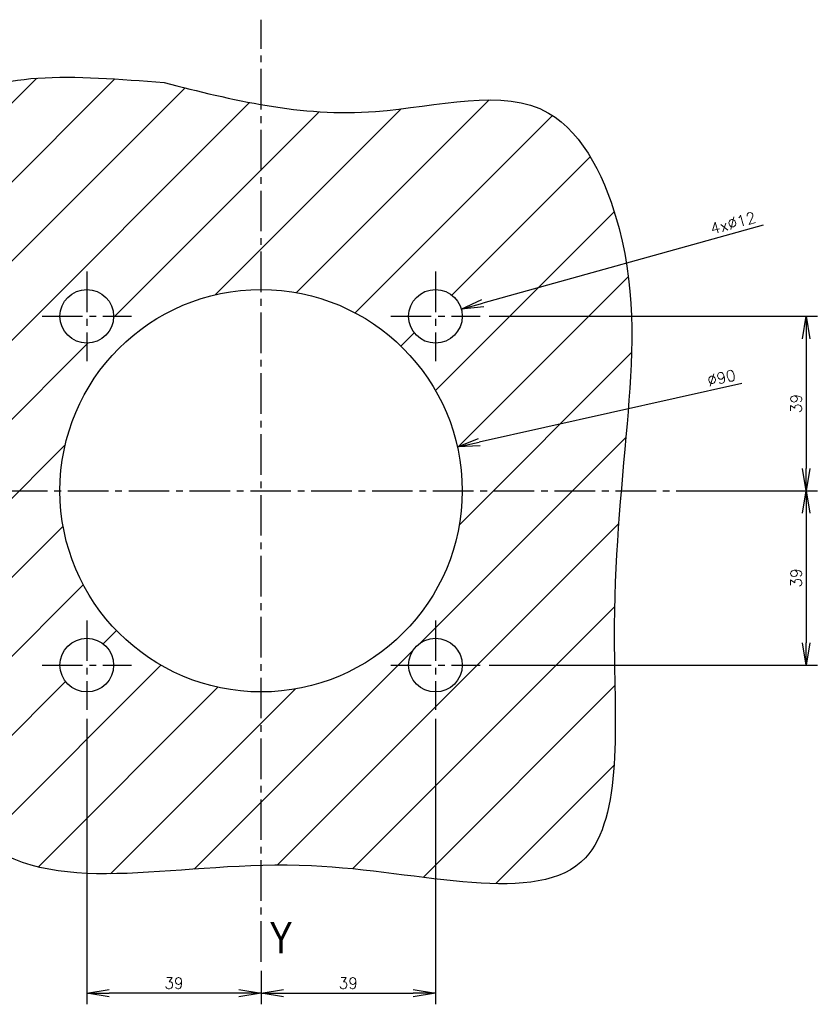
# Model space of a CAD drawing. Extents: x -741 to 1164, y -3289 to 616.
# Tile 64 of 65: x 676 to 855, y -110 to 110. Entities that reach past the tile are written whole.
import ezdxf

# ---------------------------------------------------------------- set-up
doc = ezdxf.new("R2010")
doc.units = 0
doc.header["$LTSCALE"] = 1.21
doc.header["$MEASUREMENT"] = 0
doc.linetypes.add('AXES2', pattern=[1.125, 0.75, -0.125, 0.125, -0.125])
doc.layers.get('0').update_dxf_attribs({"linetype": 'CONTINUOUS'})
doc.layers.get('Defpoints').update_dxf_attribs({"linetype": 'CONTINUOUS'})
for name, color, linetype in [('AXE', 80, 'AXES2'), ('COTATION1', 50, 'CONTINUOUS'), ('HACHURES1', 130, 'CONTINUOUS')]:
    doc.layers.add(name, color=color, linetype=linetype)
doc.styles.add('ROMANS', font='romans.shx')
doc.styles.get("Standard").update_dxf_attribs({"font": 'txt', "width": 0.8})
doc.dimstyles.new('SC_DEFAUT', dxfattribs={"dimscale": 0, "dimtxt": 2.5, "dimasz": 5, "dimexe": 2.5, "dimexo": 2, "dimgap": 1, "dimtad": 1, "dimdec": 4, "dimzin": 12, "dimdsep": 46, "dimtxsty": 'ROMANS', "dimblk1": 'OPEN', "dimblk2": 'OPEN', "dimsah": 1, "dimcen": 0, "dimadec": 0, "dimazin": 0, "dimtfac": 1, "dimtdec": 4, "dimtofl": 0, "dimtmove": 0, "dimatfit": 3, "dimldrblk": 'OPEN', "dimfxl": 0, "dimtolj": 1, "dimtzin": 12, "dimarcsym": 0})

# ---------------------------------------------------------------- blocks, each defined once
blk = doc.blocks.new('_OPEN')
at = {"color": 0, "linetype": 'ByBlock'}
for p, q in [((-1, 0.167), (0, 0)), ((0, 0), (-1, -0.167)), ((0, 0), (-1, 0))]:
    blk.add_line(p, q, dxfattribs=at)
blk = doc.blocks.new('*D3')
at = {"layer": 'COTATION1', "color": 0, "lineweight": -2}
for p, q in [((769.37, -46.45), (769.37, -110.31)), ((730.37, -102.79), (730.37, -110.31)), ((735.37, -107.81), (764.37, -107.81))]:
    blk.add_line(p, q, dxfattribs=at)
at = {"layer": 'Defpoints', "color": 0}
for p in [(769.37, -44.45), (730.37, -100.79), (769.37, -107.81)]:
    blk.add_point(p, dxfattribs=at)
at = {"layer": 'COTATION1', "color": 0, "lineweight": -2, "xscale": 5, "yscale": 5, "zscale": 5, "rotation": 180}
blk.add_blockref('_OPEN', (730.37, -107.81), dxfattribs=at)
at = {"layer": 'COTATION1', "color": 0, "lineweight": -2, "xscale": 5, "yscale": 5, "zscale": 5}
blk.add_blockref('_OPEN', (769.37, -107.81), dxfattribs=at)
at = {"layer": 'COTATION1', "color": 0, "insert": (749.87, -105.56), "char_height": 2.5, "attachment_point": 5, "style": 'ROMANS'}
blk.add_mtext('\\A1;39', dxfattribs=at)
blk = doc.blocks.new('*D4')
at = {"layer": 'COTATION1', "color": 0, "lineweight": -2}
blk.add_line((842.69, 63.95), (779.97, 46.5), dxfattribs=at)
at = {"layer": 'Defpoints', "color": 0}
for p in [(775.15, 45.16), (763.59, 41.94)]:
    blk.add_point(p, dxfattribs=at)
at = {"layer": 'COTATION1', "color": 0, "lineweight": -2, "xscale": 5, "yscale": 5, "zscale": 5, "rotation": 195.5504507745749}
blk.add_blockref('_OPEN', (775.15, 45.16), dxfattribs=at)
at = {"layer": 'COTATION1', "color": 0, "insert": (835.96, 64.42), "char_height": 2.5, "attachment_point": 5, "rotation": 15.5505, "style": 'ROMANS'}
blk.add_mtext('\\A1;4x∅12', dxfattribs=at)
blk = doc.blocks.new('*D5')
at = {"layer": 'COTATION1', "color": 0, "lineweight": -2}
blk.add_line((837.9, 28.51), (779.18, 15.42), dxfattribs=at)
at = {"layer": 'Defpoints', "color": 0}
for p in [(774.3, 14.34), (686.45, -5.23)]:
    blk.add_point(p, dxfattribs=at)
at = {"layer": 'COTATION1', "color": 0, "lineweight": -2, "xscale": 5, "yscale": 5, "zscale": 5, "rotation": 192.5598738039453}
blk.add_blockref('_OPEN', (774.3, 14.34), dxfattribs=at)
at = {"layer": 'COTATION1', "color": 0, "insert": (833.36, 29.8), "char_height": 2.5, "attachment_point": 5, "rotation": 12.5599, "style": 'ROMANS'}
blk.add_mtext('\\A1;∅90', dxfattribs=at)
blk = doc.blocks.new('*D6')
at = {"layer": 'COTATION1', "color": 0, "lineweight": -2}
for p, q in [((781.37, 43.55), (854.82, 43.55)), ((852.32, 38.55), (852.32, 9.55)), ((826.4, 4.55), (854.82, 4.55))]:
    blk.add_line(p, q, dxfattribs=at)
at = {"layer": 'Defpoints', "color": 0}
for p in [(779.37, 43.55), (824.4, 4.55), (852.32, 4.55)]:
    blk.add_point(p, dxfattribs=at)
at = {"layer": 'COTATION1', "color": 0, "lineweight": -2, "xscale": 5, "yscale": 5, "zscale": 5}
for p, rotation in [((852.32, 43.55), 90), ((852.32, 4.55), 270)]:
    blk.add_blockref('_OPEN', p, dxfattribs=dict(at, rotation=rotation))
at = {"layer": 'COTATION1', "color": 0, "insert": (850.07, 24.05), "char_height": 2.5, "attachment_point": 5, "rotation": 90, "style": 'ROMANS'}
blk.add_mtext('\\A1;39', dxfattribs=at)
blk = doc.blocks.new('*D138')
at = {"layer": 'COTATION1', "color": 0, "lineweight": -2}
for p, q in [((691.37, -46.45), (691.37, -110.31)), ((730.37, -102.79), (730.37, -110.31)), ((725.37, -107.81), (696.37, -107.81))]:
    blk.add_line(p, q, dxfattribs=at)
at = {"layer": 'Defpoints', "color": 0}
for p in [(691.37, -44.45), (730.37, -100.79), (691.37, -107.81)]:
    blk.add_point(p, dxfattribs=at)
at = {"layer": 'COTATION1', "color": 0, "lineweight": -2, "xscale": 5, "yscale": 5, "zscale": 5, "rotation": 180}
blk.add_blockref('_OPEN', (691.37, -107.81), dxfattribs=at)
at = {"layer": 'COTATION1', "color": 0, "lineweight": -2, "xscale": 5, "yscale": 5, "zscale": 5}
blk.add_blockref('_OPEN', (730.37, -107.81), dxfattribs=at)
at = {"layer": 'COTATION1', "color": 0, "insert": (710.87, -105.56), "char_height": 2.5, "attachment_point": 5, "style": 'ROMANS'}
blk.add_mtext('\\A1;39', dxfattribs=at)
blk = doc.blocks.new('*D139')
at = {"layer": 'COTATION1', "color": 0, "lineweight": -2}
for p, q in [((828.4, 4.55), (854.82, 4.55)), ((852.32, -0.45), (852.32, -29.45)), ((781.37, -34.45), (854.82, -34.45))]:
    blk.add_line(p, q, dxfattribs=at)
at = {"layer": 'Defpoints', "color": 0}
for p in [(826.4, 4.55), (779.37, -34.45), (852.32, -34.45)]:
    blk.add_point(p, dxfattribs=at)
at = {"layer": 'COTATION1', "color": 0, "lineweight": -2, "xscale": 5, "yscale": 5, "zscale": 5}
for p, rotation in [((852.32, 4.55), 90), ((852.32, -34.45), 270)]:
    blk.add_blockref('_OPEN', p, dxfattribs=dict(at, rotation=rotation))
at = {"layer": 'COTATION1', "color": 0, "insert": (850.07, -14.95), "char_height": 2.5, "attachment_point": 5, "rotation": 90, "style": 'ROMANS'}
blk.add_mtext('\\A1;39', dxfattribs=at)

msp = doc.modelspace()

# ---------------------------------------------------------------- hatches: boundary and pattern name
at = {"layer": 'HACHURES1'}
h = msp.add_hatch(dxfattribs=at)
h.set_pattern_fill('ANSI31', color=256, scale=100, style=0)
edge = h.paths.add_edge_path()
edge.add_spline(control_points=[(708.70457, 95.82523), (688.84221, 97.39215), (647.02095, 100.69138), (666.862, 31.00301), (638.64548, -15.20168), (664.12389, -94.18309), (734.47116, -70.52268), (813.61003, -95.37818), (807.65287, -25.90539), (812.38023, 17.42736), (815.08539, 58.11329), (796.11449, 98.27647), (751.41215, 84.96794), (723.89912, 91.96241), (708.70457, 95.82523)], knot_values=[0, 0, 0, 0, 47.683933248, 100.401087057, 157.09562461, 216.380112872, 290.024605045, 351.317344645, 400.459457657, 448.903217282, 492.642026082, 522.869763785, 561.566088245, 609.297091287, 609.297091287, 609.297091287, 609.297091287], degree=3, periodic=0)
h.paths.add_polyline_path([(775.37457, 4.55185, -1), (685.37457, 4.55185, -1)], flags=16)
h.paths.add_polyline_path([(685.37457, 43.55185, -1), (697.37457, 43.55185, -1)], flags=16)
h.paths.add_polyline_path([(697.37457, -34.44815, -1), (685.37457, -34.44815, -1)], flags=16)
h.paths.add_polyline_path([(763.37457, 43.55185, -1), (775.37457, 43.55185, -1)], flags=16)
h.paths.add_polyline_path([(775.37457, -34.44815, -1), (763.37457, -34.44815, -1)], flags=16)

# ---------------------------------------------------------------- linework, layer by layer
for centre, radius in [((730.37457, 4.55185), 45), ((691.37457, 43.55185), 6), ((769.37457, 43.55185), 6), ((691.37457, -34.44815), 6), ((769.37457, -34.44815), 6)]:
    msp.add_circle(centre, radius)
msp.add_spline([(708.70457, 95.82523), (661.41108, 89.7356), (658.90309, 37.07814), (647.438, -18.44503), (668.21848, -73.9682), (741.66669, -79.34141), (802.93325, -77.55034), (809.38237, -28.83324), (812.24863, 19.52565), (810.45722, 63.22776), (794.69272, 89.01917), (755.99805, 89.37738), (708.70457, 95.82523)], degree=3)
at = {"layer": 'AXE', "ltscale": 10}
for p, q in [((730.37457, -100.78517), (730.37457, 109.88886)), ((691.37457, 53.55185), (691.37457, 33.55185)), ((769.37457, 53.55185), (769.37457, 33.55185)), ((681.37457, 43.55185), (701.37457, 43.55185)), ((759.37457, 43.55185), (779.37457, 43.55185)), ((632.69117, 4.55185), (843.11349, 4.55185)), ((691.37457, -24.44815), (691.37457, -44.44815)), ((769.37457, -24.44815), (769.37457, -44.44815)), ((681.37457, -34.44815), (701.37457, -34.44815)), ((759.37457, -34.44815), (779.37457, -34.44815))]:
    msp.add_line(p, q, dxfattribs=at)

# ---------------------------------------------------------------- texts
at = {"layer": 'AXE', "ltscale": 10, "insert": (732.22679, -91.88311), "char_height": 7, "width": 3.0661, "attachment_point": 1}
msp.add_mtext('{\\fArial|b0|i0|c0|p34;Y}', dxfattribs=at)

# ---------------------------------------------------------------- dimensions: what is measured, and where the dimension line sits
at = {"layer": 'COTATION1'}
dim = msp.add_diameter_dim_2p(p1=(763.5942, 41.94333), p2=(775.15493, 45.16037), text='4x<>', dimstyle='SC_DEFAUT', override={"dimscale": 1}, dxfattribs=at)
dim.commit()
dim.dimension.update_dxf_attribs({"geometry": '*D4', "text_midpoint": (836.56648, 62.24955), "dimtype": 163})
for base, p1, p2, override, picture, middle in [((852.3152, 4.55185), (779.37457, 43.55185), (824.39647, 4.55185), {"dimscale": 1, "dimdec": 1}, '*D6', (850.0652, 24.05185)), ((852.3152, -34.44815), (826.39647, 4.55185), (779.37457, -34.44815), {"dimscale": 1}, '*D139', (850.0652, -14.94815))]:
    dim = msp.add_linear_dim(base=base, p1=p1, p2=p2, angle=90, dimstyle='SC_DEFAUT', override=override, dxfattribs=at)
    dim.commit()
    dim.dimension.update_dxf_attribs({"geometry": picture, "text_midpoint": middle})
dim = msp.add_diameter_dim_2p(p1=(686.45145, -5.23384), p2=(774.29768, 14.33754), dimstyle='SC_DEFAUT', override={"dimscale": 1}, dxfattribs=at)
dim.commit()
dim.dimension.update_dxf_attribs({"geometry": '*D5', "text_midpoint": (833.84569, 27.60431), "dimtype": 163})
for base, p2, override, picture, middle in [((691.37457, -107.80633), (691.37457, -44.44815), {"dimscale": 1}, '*D138', (710.87457, -105.55633)), ((769.37457, -107.80633), (769.37457, -44.44815), {"dimscale": 1, "dimdec": 1}, '*D3', (749.87457, -105.55633))]:
    dim = msp.add_linear_dim(base=base, p1=(730.37457, -100.78517), p2=p2, dimstyle='SC_DEFAUT', override=override, dxfattribs=at)
    dim.commit()
    dim.dimension.update_dxf_attribs({"geometry": picture, "text_midpoint": middle})

doc.saveas('drawing.dxf')
